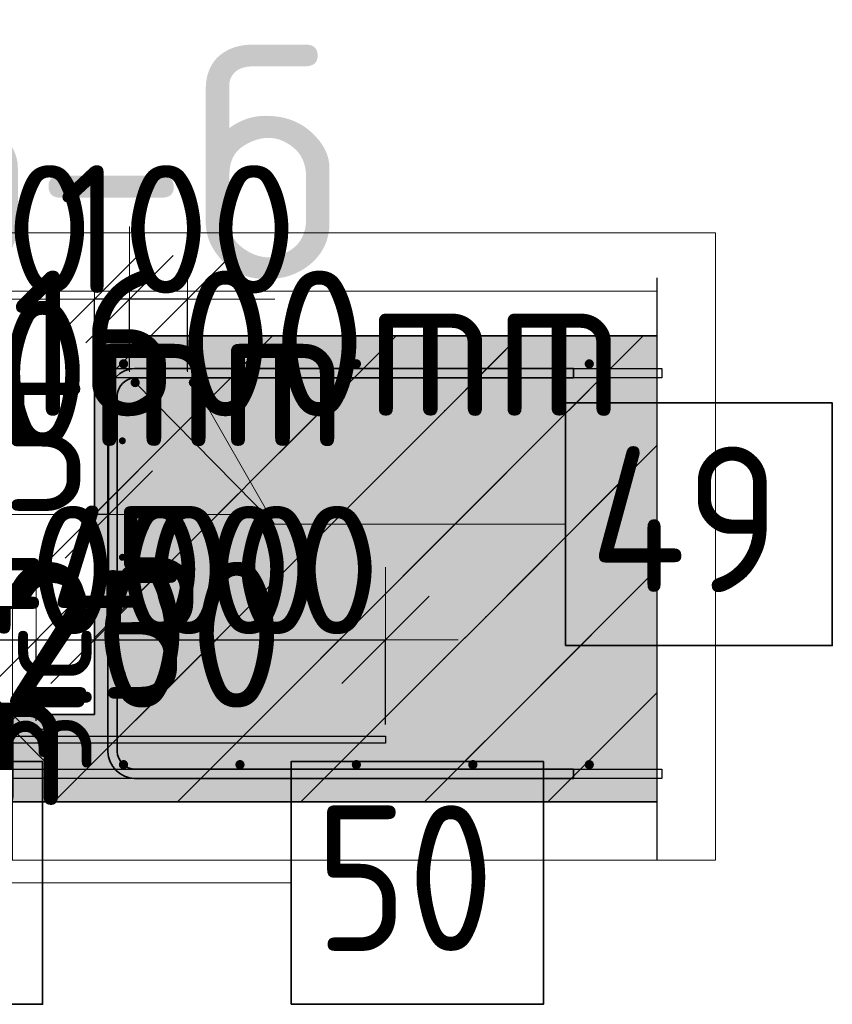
# Model space of a CAD drawing. Header units: millimetres. Extents: x 13527 to 139154, y -122592 to 61893.
# Tile 84 of 128: x 132243 to 133638, y 6372 to 8062. Entities that reach past the tile are written whole.
import ezdxf

# ---------------------------------------------------------------- set-up
doc = ezdxf.new("R2010")
doc.units = ezdxf.units.MM
doc.header["$PDMODE"] = 65
doc.linetypes.add('______11', pattern=[500, 400, -50, 0, -50])
doc.linetypes.add('______5', pattern=[1100, 800, -100, 100, -100])
for name, color, linetype, lineweight in [('Standard', 7, 'Continuous', 25), ('Арм.стержн. Арматура края', 96, 'Continuous', 35), ('Арматурный каркас 03', 220, 'Continuous', 35), ('Размерная линия_ общее', 7, 'Continuous', 13)]:
    doc.layers.add(name, color=color, linetype=linetype, lineweight=lineweight)
for name, color, linetype, lineweight, true_color in [('Арм.стержн.верхн.зоны У', 7, 'Continuous', 35, 0xecec00), ('Арм.стержн.верхн.зоны Х', 7, 'Continuous', 35, 0x0000c6), ('Арм.стержн.ниж.зоны У', 7, 'Continuous', 35, 0x00b300), ('Арм.стержн.ниж.зоны Х', 7, 'Continuous', 35, 0xc600c6)]:
    doc.layers.add(name, color=color, linetype=linetype, lineweight=lineweight, true_color=true_color)
doc.styles.add('ISOCPEUR', font='ISOCPEUR')
doc.dimstyles.new('DIMSTYLE_17', dxfattribs={"dimtxt": 220, "dimasz": 250, "dimexe": 0, "dimexo": 0.001, "dimgap": 110, "dimtad": 2, "dimdec": 0, "dimrnd": 1, "dimzin": 12, "dimdsep": 46, "dimtxsty": 'ISOCPEUR', "dimblk1": 'ALL_ML_STRICH', "dimblk2": 'ALL_ML_STRICH', "dimsah": 1, "dimcen": 0, "dimse1": 1, "dimse2": 1, "dimclrd": 7, "dimclre": 256, "dimclrt": 7, "dimadec": 0, "dimazin": 0, "dimtfac": 1, "dimtdec": 0, "dimtix": 1, "dimtmove": 2, "dimatfit": 3, "dimfxl": 0, "dimtvp": 1.2, "dimtzin": 0, "dimlwd": 0, "dimlwe": -3, "dimarcsym": 0})
doc.dimstyles.new('DIMSTYLE_19', dxfattribs={"dimtxt": 220, "dimasz": 250, "dimexe": 0, "dimexo": 0, "dimgap": 110, "dimtad": 2, "dimdec": 0, "dimrnd": 1, "dimzin": 12, "dimdsep": 46, "dimtxsty": 'ISOCPEUR', "dimblk1": 'ALL_ML_STRICH', "dimblk2": 'ALL_ML_STRICH', "dimsah": 1, "dimcen": 0, "dimclrd": 7, "dimclre": 256, "dimclrt": 7, "dimadec": 0, "dimazin": 0, "dimtfac": 1, "dimtdec": 0, "dimtix": 1, "dimtmove": 2, "dimatfit": 3, "dimfxl": 0, "dimtvp": 1.2, "dimtzin": 0, "dimlwd": 0, "dimlwe": -3, "dimarcsym": 0})
doc.dimstyles.new('DIMSTYLE_3', dxfattribs={"dimtxt": 220, "dimasz": 250, "dimexe": 0, "dimexo": 0, "dimgap": 110, "dimtad": 2, "dimdec": 0, "dimrnd": 5, "dimzin": 12, "dimdsep": 46, "dimtxsty": 'ISOCPEUR', "dimblk1": 'ALL_ML_STRICH', "dimblk2": 'ALL_ML_STRICH', "dimsah": 1, "dimcen": 0, "dimclrd": 7, "dimclre": 256, "dimclrt": 7, "dimadec": 0, "dimazin": 0, "dimtfac": 1, "dimtdec": 0, "dimtix": 1, "dimtmove": 2, "dimatfit": 3, "dimfxl": 0, "dimtvp": 1.2, "dimtzin": 0, "dimlwd": 0, "dimlwe": -3, "dimarcsym": 0})

# ---------------------------------------------------------------- blocks, each defined once
blk = doc.blocks.new('ALL_ML_STRICH')
at = {"color": 0, "linetype": 'ByBlock', "lineweight": -2}
for p, q in [((0, -0.5), (0, 0.5)), ((-0.3, -0.3), (0.3, 0.3)), ((-1, 0), (0.5, 0))]:
    blk.add_line(p, q, dxfattribs=at)
blk = doc.blocks.new('*D716')
at = {"layer": 'DEFPOINTS', "color": 7, "linetype": 'Continuous', "lineweight": 13, "transparency": 33554687}
for p in [(132371, 7212.1), (132396, 7213.9), (132396, 7212.7)]:
    blk.add_point(p, dxfattribs=at)
at = {"layer": 'Размерная линия_ общее', "color": 7, "linetype": 'Continuous', "lineweight": -2, "transparency": 33554687}
blk.add_line((132396, 7212.7), (132371, 7212.7), dxfattribs=at)
at = {"layer": 'Размерная линия_ общее', "color": 7, "linetype": 'Continuous', "lineweight": 13, "transparency": 33554687, "xscale": 250, "yscale": 250, "zscale": 250}
for p, rotation in [((132396, 7212.7), 360), ((132371, 7212.7), 180)]:
    blk.add_blockref('ALL_ML_STRICH', p, dxfattribs=dict(at, rotation=rotation))
at = {"layer": 'Размерная линия_ общее', "color": 7, "linetype": 'Continuous', "lineweight": 13, "transparency": 33554687, "insert": (132212.1, 7328.8), "char_height": 220, "width": 440, "attachment_point": 5, "style": 'ISOCPEUR'}
blk.add_mtext('\\A1;{25}', dxfattribs=at)
at = {"layer": 'Размерная линия_ общее', "color": 7, "linetype": 'Continuous', "lineweight": 13, "transparency": 33554687, "insert": (132159.9, 6896.5), "char_height": 180, "width": 9, "attachment_point": 1, "rotation": 180, "line_spacing_factor": 0.60241, "style": 'ISOCPEUR'}
blk.add_mtext('з.с.', dxfattribs=at)
blk = doc.blocks.new('*D717')
at = {"layer": 'DEFPOINTS', "color": 7, "linetype": 'Continuous', "lineweight": 13, "transparency": 33554687}
for p in [(132531, 7582.3), (132431, 7439.2), (132531, 7439.2)]:
    blk.add_point(p, dxfattribs=at)
at = {"layer": 'Размерная линия_ общее', "color": 253, "linetype": 'Continuous', "lineweight": -2, "true_color": 0xa0a0a0, "transparency": 33554687}
for p, q in [((132431, 7459.2), (132431, 7582.3)), ((132531, 7459.2), (132531, 7582.3))]:
    blk.add_line(p, q, dxfattribs=at)
at = {"layer": 'Размерная линия_ общее', "color": 7, "linetype": 'Continuous', "lineweight": -2, "transparency": 33554687}
blk.add_line((132531, 7582.3), (132431, 7582.3), dxfattribs=at)
at = {"layer": 'Размерная линия_ общее', "color": 7, "linetype": 'Continuous', "lineweight": 13, "transparency": 33554687, "xscale": 250, "yscale": 250, "zscale": 250}
for p, rotation in [((132531, 7582.3), 360), ((132431, 7582.3), 180)]:
    blk.add_blockref('ALL_ML_STRICH', p, dxfattribs=dict(at, rotation=rotation))
at = {"layer": 'Размерная линия_ общее', "color": 7, "linetype": 'Continuous', "lineweight": 13, "transparency": 33554687, "insert": (132514, 7702.3), "char_height": 220, "width": 660, "attachment_point": 5, "style": 'ISOCPEUR'}
blk.add_mtext('\\A1;{100}', dxfattribs=at)
blk = doc.blocks.new('*D718')
at = {"layer": 'DEFPOINTS', "color": 7, "linetype": 'Continuous', "lineweight": 13, "transparency": 33554687}
for p in [(132431, 7582.3), (132371, 7519.2), (132431, 7439.2)]:
    blk.add_point(p, dxfattribs=at)
at = {"layer": 'Размерная линия_ общее', "color": 253, "linetype": 'Continuous', "lineweight": -2, "true_color": 0xa0a0a0, "transparency": 33554687}
for p, q in [((132371, 7539.2), (132371, 7582.3)), ((132431, 7459.2), (132431, 7582.3))]:
    blk.add_line(p, q, dxfattribs=at)
at = {"layer": 'Размерная линия_ общее', "color": 7, "linetype": 'Continuous', "lineweight": -2, "transparency": 33554687}
blk.add_line((132431, 7582.3), (132371, 7582.3), dxfattribs=at)
at = {"layer": 'Размерная линия_ общее', "color": 7, "linetype": 'Continuous', "lineweight": 13, "transparency": 33554687, "xscale": 250, "yscale": 250, "zscale": 250}
for p, rotation in [((132431, 7582.3), 360), ((132371, 7582.3), 180)]:
    blk.add_blockref('ALL_ML_STRICH', p, dxfattribs=dict(at, rotation=rotation))
at = {"layer": 'Размерная линия_ общее', "color": 7, "linetype": 'Continuous', "lineweight": 13, "transparency": 33554687, "insert": (132214, 7702.3), "char_height": 220, "width": 440, "attachment_point": 5, "style": 'ISOCPEUR'}
blk.add_mtext('\\A1;{60}', dxfattribs=at)
blk = doc.blocks.new('*D721')
at = {"layer": 'DEFPOINTS', "color": 7, "linetype": 'Continuous', "lineweight": 13, "transparency": 33554687}
for p in [(132230.9, 6869.2), (132229.1, 6844.2), (132230.3, 6844.2)]:
    blk.add_point(p, dxfattribs=at)
at = {"layer": 'Размерная линия_ общее', "color": 7, "linetype": 'Continuous', "lineweight": -2, "transparency": 33554687}
blk.add_line((132230.3, 6844.2), (132230.3, 6869.2), dxfattribs=at)
at = {"layer": 'Размерная линия_ общее', "color": 7, "linetype": 'Continuous', "lineweight": 13, "transparency": 33554687, "xscale": 250, "yscale": 250, "zscale": 250}
for p, rotation in [((132230.3, 6844.2), 270), ((132230.3, 6869.2), 90)]:
    blk.add_blockref('ALL_ML_STRICH', p, dxfattribs=dict(at, rotation=rotation))
at = {"layer": 'Размерная линия_ общее', "color": 7, "linetype": 'Continuous', "lineweight": 13, "transparency": 33554687, "insert": (132186.5, 6765.4), "char_height": 180, "width": 9, "attachment_point": 1, "rotation": 90, "line_spacing_factor": 0.60241, "style": 'ISOCPEUR'}
blk.add_mtext('з.с.', dxfattribs=at)
at = {"layer": 'Размерная линия_ общее', "color": 7, "linetype": 'Continuous', "lineweight": 13, "transparency": 33554687, "insert": (132378.2, 7006.2), "char_height": 220, "width": 440, "attachment_point": 5, "style": 'ISOCPEUR'}
blk.add_mtext('\\A1;{25}', dxfattribs=at)
blk = doc.blocks.new('*D724')
at = {"layer": 'DEFPOINTS', "color": 7, "linetype": 'Continuous', "lineweight": 13, "transparency": 33554687}
for p in [(131871, 6997.3), (131871, 6838.2), (132271, 6838.2)]:
    blk.add_point(p, dxfattribs=at)
at = {"layer": 'Размерная линия_ общее', "color": 253, "linetype": 'Continuous', "lineweight": -2, "true_color": 0xa0a0a0, "transparency": 33554687}
for p, q in [((131871, 6858.2), (131871, 6997.3)), ((132271, 6858.2), (132271, 6997.3))]:
    blk.add_line(p, q, dxfattribs=at)
at = {"layer": 'Размерная линия_ общее', "color": 7, "linetype": 'Continuous', "lineweight": -2, "transparency": 33554687}
blk.add_line((131871, 6997.3), (132271, 6997.3), dxfattribs=at)
at = {"layer": 'Размерная линия_ общее', "color": 7, "linetype": 'Continuous', "lineweight": 13, "transparency": 33554687, "xscale": 250, "yscale": 250, "zscale": 250, "rotation": 180}
blk.add_blockref('ALL_ML_STRICH', (131871, 6997.3), dxfattribs=at)
at = {"layer": 'Размерная линия_ общее', "color": 7, "linetype": 'Continuous', "lineweight": 13, "transparency": 33554687, "xscale": 250, "yscale": 250, "zscale": 250}
blk.add_blockref('ALL_ML_STRICH', (132271, 6997.3), dxfattribs=at)
at = {"layer": 'Размерная линия_ общее', "color": 7, "linetype": 'Continuous', "lineweight": 13, "transparency": 33554687, "insert": (131418, 7227.3), "char_height": 220, "width": 11, "attachment_point": 1, "line_spacing_factor": 0.60241, "style": 'ISOCPEUR'}
blk.add_mtext('2х200=400', dxfattribs=at)
blk = doc.blocks.new('*D725')
at = {"layer": 'DEFPOINTS', "color": 7, "linetype": 'Continuous', "lineweight": 13, "transparency": 33554687}
for p in [(132271, 6997.3), (132371, 6869.2), (132271, 6838.2)]:
    blk.add_point(p, dxfattribs=at)
at = {"layer": 'Размерная линия_ общее', "color": 253, "linetype": 'Continuous', "lineweight": -2, "true_color": 0xa0a0a0, "transparency": 33554687}
for p, q in [((132271, 6858.2), (132271, 6997.3)), ((132371, 6889.2), (132371, 6997.3))]:
    blk.add_line(p, q, dxfattribs=at)
at = {"layer": 'Размерная линия_ общее', "color": 7, "linetype": 'Continuous', "lineweight": -2, "transparency": 33554687}
blk.add_line((132271, 6997.3), (132371, 6997.3), dxfattribs=at)
at = {"layer": 'Размерная линия_ общее', "color": 7, "linetype": 'Continuous', "lineweight": 13, "transparency": 33554687, "xscale": 250, "yscale": 250, "zscale": 250}
blk.add_blockref('ALL_ML_STRICH', (132371, 6997.3), dxfattribs=at)
at = {"layer": 'Размерная линия_ общее', "color": 7, "linetype": 'Continuous', "lineweight": 13, "transparency": 33554687, "xscale": 250, "yscale": 250, "zscale": 250, "rotation": 180}
blk.add_blockref('ALL_ML_STRICH', (132271, 6997.3), dxfattribs=at)
at = {"layer": 'Размерная линия_ общее', "color": 7, "linetype": 'Continuous', "lineweight": 13, "transparency": 33554687, "insert": (132354, 7117.3), "char_height": 220, "width": 660, "attachment_point": 5, "style": 'ISOCPEUR'}
blk.add_mtext('\\A1;{100}', dxfattribs=at)
blk = doc.blocks.new('*D726')
at = {"layer": 'DEFPOINTS', "color": 7, "linetype": 'Continuous', "lineweight": 13, "transparency": 33554687}
for p in [(132371, 6997.3), (132371, 6869.2), (132871, 6832.2)]:
    blk.add_point(p, dxfattribs=at)
at = {"layer": 'Размерная линия_ общее', "color": 253, "linetype": 'Continuous', "lineweight": -2, "true_color": 0xa0a0a0, "transparency": 33554687}
for p, q in [((132371, 6889.2), (132371, 6997.3)), ((132871, 6852.2), (132871, 6997.3))]:
    blk.add_line(p, q, dxfattribs=at)
at = {"layer": 'Размерная линия_ общее', "color": 7, "linetype": 'Continuous', "lineweight": -2, "transparency": 33554687}
blk.add_line((132371, 6997.3), (132871, 6997.3), dxfattribs=at)
at = {"layer": 'Размерная линия_ общее', "color": 7, "linetype": 'Continuous', "lineweight": 13, "transparency": 33554687, "xscale": 250, "yscale": 250, "zscale": 250, "rotation": 180}
blk.add_blockref('ALL_ML_STRICH', (132371, 6997.3), dxfattribs=at)
at = {"layer": 'Размерная линия_ общее', "color": 7, "linetype": 'Continuous', "lineweight": 13, "transparency": 33554687, "xscale": 250, "yscale": 250, "zscale": 250}
blk.add_blockref('ALL_ML_STRICH', (132871, 6997.3), dxfattribs=at)
at = {"layer": 'Размерная линия_ общее', "color": 7, "linetype": 'Continuous', "lineweight": 13, "transparency": 33554687, "insert": (132632, 7117.3), "char_height": 220, "width": 660, "attachment_point": 5, "style": 'ISOCPEUR'}
blk.add_mtext('\\A1;{500}', dxfattribs=at)

msp = doc.modelspace()

# ---------------------------------------------------------------- hatches: boundary and pattern name
at = {"layer": 'Standard', "linetype": 'Continuous', "lineweight": 13, "transparency": 33554687}
h = msp.add_hatch(dxfattribs=at)
h.set_pattern_fill('__________539', scale=100, style=0, pattern_type=2)
h.set_pattern_definition([(45, (0, 0), (-212.13203, 212.13203), [400, -50, 0, -50]), (45, (-106.07, 106.07), (-212.13203, 212.13203), [800, -100, 100, -100])])
h.paths.add_polyline_path([(133337.8, 6719.2), (133337.8, 7519.2), (132371, 7519.2), (132371, 6869.2), (131771, 6869.2), (131771, 7519.2), (130921.4, 7519.2), (130921.4, 6719.2)], flags=0)
msp.add_hatch(color=9, dxfattribs=at).paths.add_polyline_path([(133337.8, 6719.2), (133337.8, 7519.2), (132371, 7519.2), (132371, 6869.2), (131771, 6869.2), (131771, 7519.2), (130921.4, 7519.2), (130921.4, 6719.2)])
at = {"layer": 'Арм.стержн.верхн.зоны У', "linetype": 'Continuous', "lineweight": 50, "transparency": 33554687}
for points in [[(132429, 7471.2), (132428.4, 7474.2), (132426.7, 7476.8), (132424.1, 7478.6), (132421, 7479.2), (132418, 7478.6), (132415.4, 7476.8), (132413.6, 7474.2), (132413, 7471.2), (132413.6, 7468.1), (132415.4, 7465.5), (132418, 7463.8), (132421, 7463.2), (132424.1, 7463.8), (132426.7, 7465.5), (132428.4, 7468.1)], [(132629, 7471.2), (132628.4, 7474.2), (132626.7, 7476.8), (132624.1, 7478.6), (132621, 7479.2), (132618, 7478.6), (132615.4, 7476.8), (132613.6, 7474.2), (132613, 7471.2), (132613.6, 7468.1), (132615.4, 7465.5), (132618, 7463.8), (132621, 7463.2), (132624.1, 7463.8), (132626.7, 7465.5), (132628.4, 7468.1)], [(132829, 7471.2), (132828.4, 7474.2), (132826.7, 7476.8), (132824.1, 7478.6), (132821, 7479.2), (132818, 7478.6), (132815.4, 7476.8), (132813.6, 7474.2), (132813, 7471.2), (132813.6, 7468.1), (132815.4, 7465.5), (132818, 7463.8), (132821, 7463.2), (132824.1, 7463.8), (132826.7, 7465.5), (132828.4, 7468.1)], [(133029, 7471.2), (133028.4, 7474.2), (133026.7, 7476.8), (133024.1, 7478.6), (133021, 7479.2), (133018, 7478.6), (133015.4, 7476.8), (133013.6, 7474.2), (133013, 7471.2), (133013.6, 7468.1), (133015.4, 7465.5), (133018, 7463.8), (133021, 7463.2), (133024.1, 7463.8), (133026.7, 7465.5), (133028.4, 7468.1)], [(133229, 7471.2), (133228.4, 7474.2), (133226.7, 7476.8), (133224.1, 7478.6), (133221, 7479.2), (133218, 7478.6), (133215.4, 7476.8), (133213.6, 7474.2), (133213, 7471.2), (133213.6, 7468.1), (133215.4, 7465.5), (133218, 7463.8), (133221, 7463.2), (133224.1, 7463.8), (133226.7, 7465.5), (133228.4, 7468.1)]]:
    msp.add_hatch(color=7, dxfattribs=at).paths.add_polyline_path(points)
at = {"layer": 'Арм.стержн.ниж.зоны У', "linetype": 'Continuous', "lineweight": 50, "transparency": 33554687}
for points in [[(132429, 6783.2), (132428.4, 6786.2), (132426.7, 6788.8), (132424.1, 6790.6), (132421, 6791.2), (132418, 6790.6), (132415.4, 6788.8), (132413.6, 6786.2), (132413, 6783.2), (132413.6, 6780.1), (132415.4, 6777.5), (132418, 6775.8), (132421, 6775.2), (132424.1, 6775.8), (132426.7, 6777.5), (132428.4, 6780.1)], [(132629, 6783.2), (132628.4, 6786.2), (132626.7, 6788.8), (132624.1, 6790.6), (132621, 6791.2), (132618, 6790.6), (132615.4, 6788.8), (132613.6, 6786.2), (132613, 6783.2), (132613.6, 6780.1), (132615.4, 6777.5), (132618, 6775.8), (132621, 6775.2), (132624.1, 6775.8), (132626.7, 6777.5), (132628.4, 6780.1)], [(132829, 6783.2), (132828.4, 6786.2), (132826.7, 6788.8), (132824.1, 6790.6), (132821, 6791.2), (132818, 6790.6), (132815.4, 6788.8), (132813.6, 6786.2), (132813, 6783.2), (132813.6, 6780.1), (132815.4, 6777.5), (132818, 6775.8), (132821, 6775.2), (132824.1, 6775.8), (132826.7, 6777.5), (132828.4, 6780.1)], [(133029, 6783.2), (133028.4, 6786.2), (133026.7, 6788.8), (133024.1, 6790.6), (133021, 6791.2), (133018, 6790.6), (133015.4, 6788.8), (133013.6, 6786.2), (133013, 6783.2), (133013.6, 6780.1), (133015.4, 6777.5), (133018, 6775.8), (133021, 6775.2), (133024.1, 6775.8), (133026.7, 6777.5), (133028.4, 6780.1)], [(133229, 6783.2), (133228.4, 6786.2), (133226.7, 6788.8), (133224.1, 6790.6), (133221, 6791.2), (133218, 6790.6), (133215.4, 6788.8), (133213.6, 6786.2), (133213, 6783.2), (133213.6, 6780.1), (133215.4, 6777.5), (133218, 6775.8), (133221, 6775.2), (133224.1, 6775.8), (133226.7, 6777.5), (133228.4, 6780.1)]]:
    msp.add_hatch(color=7, dxfattribs=at).paths.add_polyline_path(points)
at = {"layer": 'Арматурный каркас 03', "linetype": 'Continuous', "lineweight": 50, "transparency": 33554687}
for color, points in [(7, [(132449, 7439.2), (132448.4, 7442.2), (132446.7, 7444.8), (132444.1, 7446.6), (132441, 7447.2), (132438, 7446.6), (132435.4, 7444.8), (132433.6, 7442.2), (132433, 7439.2), (132433.6, 7436.1), (132435.4, 7433.5), (132438, 7431.8), (132441, 7431.2), (132444.1, 7431.8), (132446.7, 7433.5), (132448.4, 7436.1)]), (7, [(132549, 7439.2), (132548.4, 7442.2), (132546.7, 7444.8), (132544.1, 7446.6), (132541, 7447.2), (132538, 7446.6), (132535.4, 7444.8), (132533.6, 7442.2), (132533, 7439.2), (132533.6, 7436.1), (132535.4, 7433.5), (132538, 7431.8), (132541, 7431.2), (132544.1, 7431.8), (132546.7, 7433.5), (132548.4, 7436.1)]), (34, [(132425, 7339.2), (132424.6, 7341.5), (132423.3, 7343.4), (132421.3, 7344.7), (132419, 7345.2), (132416.7, 7344.7), (132414.8, 7343.4), (132413.5, 7341.5), (132413, 7339.2), (132413.5, 7336.9), (132414.8, 7334.9), (132416.7, 7333.6), (132419, 7333.2), (132421.3, 7333.6), (132423.3, 7334.9), (132424.6, 7336.9)]), (34, [(132425, 7139.2), (132424.6, 7141.5), (132423.3, 7143.4), (132421.3, 7144.7), (132419, 7145.2), (132416.7, 7144.7), (132414.8, 7143.4), (132413.5, 7141.5), (132413, 7139.2), (132413.5, 7136.9), (132414.8, 7134.9), (132416.7, 7133.6), (132419, 7133.2), (132421.3, 7133.6), (132423.3, 7134.9), (132424.6, 7136.9)]), (34, [(132425, 6939.2), (132424.6, 6941.5), (132423.3, 6943.4), (132421.3, 6944.7), (132419, 6945.2), (132416.7, 6944.7), (132414.8, 6943.4), (132413.5, 6941.5), (132413, 6939.2), (132413.5, 6936.9), (132414.8, 6934.9), (132416.7, 6933.6), (132419, 6933.2), (132421.3, 6933.6), (132423.3, 6934.9), (132424.6, 6936.9)]), (34, [(132277, 6838.2), (132276.6, 6840.5), (132275.3, 6842.4), (132273.3, 6843.7), (132271, 6844.2), (132268.7, 6843.7), (132266.8, 6842.4), (132265.5, 6840.5), (132265, 6838.2), (132265.5, 6835.9), (132266.8, 6833.9), (132268.7, 6832.6), (132271, 6832.2), (132273.3, 6832.6), (132275.3, 6833.9), (132276.6, 6835.9)])]:
    msp.add_hatch(color=color, dxfattribs=at).paths.add_polyline_path(points)

# ---------------------------------------------------------------- linework, layer by layer
at = {"layer": 'Standard', "color": 7, "linetype": 'Continuous', "lineweight": 25, "transparency": 33554687}
msp.add_line((133337.8, 6619.2), (133337.8, 7619.2), dxfattribs=at)
msp.add_line((133337.8, 6619.2), (133337.8, 7619.2), dxfattribs=at)
at = {"layer": 'Standard', "color": 52, "linetype": 'Continuous', "lineweight": 13, "transparency": 33554687}
for p, q in [((130921.4, 7596.3), (133337.8, 7596.3)), ((130921.4, 7596.3), (133337.8, 7596.3)), ((130921.4, 7596.3), (133337.8, 7596.3)), ((130921.4, 7596.3), (133337.8, 7596.3)), ((133337.8, 6719.2), (133337.8, 7596.3)), ((133337.8, 7596.3), (133337.8, 6719.2)), ((133337.8, 6719.2), (133337.8, 7596.3)), ((133337.8, 7596.3), (133337.8, 6719.2)), ((130921.4, 6719.2), (133337.8, 6719.2)), ((130921.4, 6719.2), (133337.8, 6719.2)), ((130921.4, 6719.2), (133337.8, 6719.2)), ((130921.4, 6719.2), (133337.8, 6719.2))]:
    msp.add_line(p, q, dxfattribs=at)
at = {"layer": 'Standard', "color": 253, "linetype": '______11', "lineweight": 13, "true_color": 0xababab, "transparency": 33554687}
for p, q in [((132301.3, 6719.2), (133101.3, 7519.2)), ((132371, 7213.1), (132677.1, 7519.2)), ((132725.6, 6719.2), (133337.8, 7331.4)), ((133149.9, 6719.2), (133337.8, 6907.1))]:
    msp.add_line(p, q, dxfattribs=at)
at = {"layer": 'Standard', "color": 7, "linetype": 'Continuous', "lineweight": 35, "transparency": 33554687}
for p, q in [((132371, 7519.2), (132371, 6869.2)), ((133337.8, 7519.2), (132371, 7519.2)), ((132371, 7519.2), (132371, 6869.2)), ((133337.8, 7519.2), (132371, 7519.2)), ((132371, 6869.2), (131771, 6869.2)), ((132371, 6869.2), (131771, 6869.2)), ((130921.4, 6719.2), (133337.8, 6719.2)), ((130921.4, 6719.2), (133337.8, 6719.2))]:
    msp.add_line(p, q, dxfattribs=at)
at = {"layer": 'Standard', "color": 253, "linetype": '______5', "lineweight": 13, "true_color": 0xababab, "transparency": 33554687}
for p, q in [((132371, 7425.3), (132465, 7519.2)), ((132371, 7001), (132889.2, 7519.2)), ((132513.5, 6719.2), (133313.5, 7519.2)), ((132937.7, 6719.2), (133337.8, 7119.2))]:
    msp.add_line(p, q, dxfattribs=at)
at = {"layer": 'Standard', "color": 7, "linetype": 'Continuous', "lineweight": 13, "transparency": 33554687}
msp.add_line((132371, 7212.7), (132281, 7212.7), dxfattribs=at)
msp.add_lwpolyline([(130821.4, 6619.2), (133437.8, 6619.2), (133437.8, 7696.3), (130821.4, 7696.3), (130821.4, 6619.2)], dxfattribs=at)
at = {"layer": 'Арм.стержн. Арматура края', "color": 7, "linetype": 'Continuous', "lineweight": 35, "transparency": 33554687}
msp.add_lwpolyline([(133194, 7447.2), (132440.9, 7447.2), (132435, 7446.4), (132429.2, 7444.4), (132423.8, 7441.4), (132419.4, 7437.8), (132415.8, 7433.4), (132412.8, 7428.1), (132410.8, 7422.2), (132410, 7416.4), (132410, 6806), (132410.8, 6800.2), (132412.8, 6794.3), (132415.8, 6788.9), (132419.4, 6784.6), (132423.8, 6780.9), (132429.2, 6777.9), (132435, 6776), (132440.9, 6775.2), (133194, 6775.2), (133194, 6759.2), (132439.7, 6759.2), (132431.4, 6760.3), (132422.7, 6763.2), (132414.7, 6767.7), (132408.1, 6773.2), (132402.6, 6779.8), (132398.1, 6787.8), (132395.2, 6796.5), (132394, 6804.9), (132394, 7417.5), (132395.2, 7425.8), (132398.1, 7434.5), (132402.6, 7442.5), (132408.1, 7449.1), (132414.7, 7454.7), (132422.7, 7459.2), (132431.4, 7462), (132439.7, 7463.2), (133194, 7463.2), (133194, 7447.2)], dxfattribs=at)
msp.add_lwpolyline([(133194, 7447.2), (132440.9, 7447.2), (132435, 7446.4), (132429.2, 7444.4), (132423.8, 7441.4), (132419.4, 7437.8), (132415.8, 7433.4), (132412.8, 7428.1), (132410.8, 7422.2), (132410, 7416.4), (132410, 6806), (132410.8, 6800.2), (132412.8, 6794.3), (132415.8, 6788.9), (132419.4, 6784.6), (132423.8, 6780.9), (132429.2, 6777.9), (132435, 6776), (132440.9, 6775.2), (133194, 6775.2), (133194, 6759.2), (132439.7, 6759.2), (132431.4, 6760.3), (132422.7, 6763.2), (132414.7, 6767.7), (132408.1, 6773.2), (132402.6, 6779.8), (132398.1, 6787.8), (132395.2, 6796.5), (132394, 6804.9), (132394, 7417.5), (132395.2, 7425.8), (132398.1, 7434.5), (132402.6, 7442.5), (132408.1, 7449.1), (132414.7, 7454.7), (132422.7, 7459.2), (132431.4, 7462), (132439.7, 7463.2), (133194, 7463.2), (133194, 7447.2)], dxfattribs=at)
at = {"layer": 'Арм.стержн.верхн.зоны У', "color": 52, "linetype": 'Continuous', "lineweight": 25, "transparency": 33554687}
msp.add_line((132371, 7519.2), (132371, 7519.2), dxfattribs=at)
at = {"layer": 'Арм.стержн.верхн.зоны Х', "color": 52, "linetype": 'Continuous', "lineweight": 25, "transparency": 33554687}
msp.add_line((132371, 7519.2), (132371, 7519.2), dxfattribs=at)
at = {"layer": 'Арм.стержн.верхн.зоны Х', "color": 7, "linetype": 'Continuous', "lineweight": 25, "transparency": 33554687}
msp.add_lwpolyline([(133345.8, 7447.2), (132401, 7447.2), (132401, 7463.2), (133345.8, 7463.2), (133345.8, 7447.2)], dxfattribs=at)
msp.add_lwpolyline([(133345.8, 7447.2), (132401, 7447.2), (132401, 7463.2), (133345.8, 7463.2), (133345.8, 7447.2)], dxfattribs=at)
at = {"layer": 'Арм.стержн.ниж.зоны Х', "color": 7, "linetype": 'Continuous', "lineweight": 25, "transparency": 33554687}
msp.add_lwpolyline([(133345.8, 6759.2), (130913.4, 6759.2), (130913.4, 6775.2), (133345.8, 6775.2), (133345.8, 6759.2)], dxfattribs=at)
msp.add_lwpolyline([(133345.8, 6759.2), (130913.4, 6759.2), (130913.4, 6775.2), (133345.8, 6775.2), (133345.8, 6759.2)], dxfattribs=at)
at = {"layer": 'Арматурный каркас 03', "color": 7, "linetype": 'Continuous', "lineweight": 13, "transparency": 33554687}
for p, q in [((132680.1, 7195.9), (132441, 7439.2)), ((132680.1, 7195.9), (132541, 7439.2)), ((132680.1, 7195.9), (133180.1, 7195.9)), ((132213.7, 6580.1), (132708.7, 6580.1))]:
    msp.add_line(p, q, dxfattribs=at)
at = {"layer": 'Арматурный каркас 03', "color": 7, "linetype": 'Continuous', "lineweight": 35, "transparency": 33554687}
for points in [[(133180.1, 6987.6), (133638.5, 6987.6), (133638.5, 7404.3), (133180.1, 7404.3), (133180.1, 6987.6)], [(131848.7, 6371.7), (132282.1, 6371.7), (132282.1, 6788.4), (131848.7, 6788.4), (131848.7, 6371.7)], [(132708.7, 6371.7), (133142.1, 6371.7), (133142.1, 6788.4), (132708.7, 6788.4), (132708.7, 6371.7)]]:
    msp.add_lwpolyline(points, dxfattribs=at)
at = {"layer": 'Арматурный каркас 03', "color": 34, "linetype": 'Continuous', "lineweight": 25, "transparency": 33554687}
msp.add_lwpolyline([(131271, 6832.2), (132871, 6832.2), (132871, 6820.2), (131271, 6820.2), (131271, 6832.2)], dxfattribs=at)
msp.add_lwpolyline([(131271, 6832.2), (132871, 6832.2), (132871, 6820.2), (131271, 6820.2), (131271, 6832.2)], dxfattribs=at)

# ---------------------------------------------------------------- texts
at = {"layer": 'Standard', "color": 7, "linetype": 'Continuous', "lineweight": 13, "transparency": 33554687, "insert": (132000.6, 7616.8), "char_height": 400, "width": 1022.609, "attachment_point": 7, "style": 'ISOCPEUR'}
msp.add_mtext('\\A1;{\\fISOCPEUR|i0|b0;\\H400.000000;\\W1.000000;\\C7;б-б}\\P', dxfattribs=at)
at = {"layer": 'Арматурный каркас 03', "color": 7, "linetype": 'Continuous', "lineweight": 25, "transparency": 33554687, "char_height": 250, "attachment_point": 7, "style": 'ISOCPEUR'}
for s, insert, width in [('\\W0.94;ø12 L=1600mm ', (131283.3, 7381.3), 2391.341), ('\\W0.94;ø16 L=1940mm ', (130780.1, 7329.3), 2416.469), ('\\W0.88;49', (133221.8, 7079.3), 484.994), ('\\W0.95;ш.200 ', (131933.3, 6881.3), 1093.33), ('\\W0.94;ø12 L=1600mm ', (130333.7, 6713.4), 2391.341), ('\\W0.87;50', (132750.4, 6463.4), 459.01)]:
    msp.add_mtext(s, dxfattribs=dict(at, insert=insert, width=width))

# ---------------------------------------------------------------- dimensions: what is measured, and where the dimension line sits
at = {"layer": 'Размерная линия_ общее', "color": 7, "linetype": 'Continuous', "lineweight": 13, "transparency": 33554687}
for base, p1, p2, picture, middle in [((132371, 7582.3), (132431, 7459.2), (132371, 7539.2), '*D718', (132214, 7702.3)), ((132431, 7582.3), (132531, 7459.2), (132431, 7459.2), '*D717', (132514, 7702.3))]:
    dim = msp.add_linear_dim(base=base, p1=p1, p2=p2, angle=180, dimstyle='DIMSTYLE_19', override={"dimpost": '<>', "dimclrd": 7, "dimclre": 253, "dimclrt": 7, "dimlwd": 0, "dimlwe": 65533}, dxfattribs=at)
    dim.commit()
    dim.dimension.update_dxf_attribs({"geometry": picture, "text_midpoint": middle, "dimtype": 160})
for base, p1, p2, angle, picture, middle in [((132371, 7212.7), (132396, 7213.9), (132371, 7212.1), 180, '*D716', (132212.1, 7328.8)), ((132230.3, 6869.2), (132229.1, 6844.2), (132230.9, 6869.2), 90, '*D721', (132378.2, 7006.2))]:
    dim = msp.add_linear_dim(base=base, p1=p1, p2=p2, angle=angle, text='<>\\Xз.с.', dimstyle='DIMSTYLE_17', override={"dimpost": '<>', "dimclrd": 7, "dimclre": 253, "dimclrt": 7, "dimlwd": 0, "dimlwe": 65533}, dxfattribs=at)
    dim.commit()
    dim.dimension.update_dxf_attribs({"geometry": picture, "text_midpoint": middle, "dimtype": 160})
dim = msp.add_linear_dim(base=(132271, 6997.3), p1=(131871, 6858.2), p2=(132271, 6858.2), text='2х200=400', dimstyle='DIMSTYLE_3', override={"dimpost": '<>', "dimclrd": 7, "dimclre": 253, "dimclrt": 7, "dimlwd": 0, "dimlwe": 65533}, dxfattribs=at)
dim.commit()
dim.dimension.update_dxf_attribs({"geometry": '*D724', "text_midpoint": (132071, 7371.3), "dimtype": 160})
for base, p1, p2, picture, middle in [((132371, 6997.3), (132271, 6858.2), (132371, 6889.2), '*D725', (132354, 7117.3)), ((132871, 6997.3), (132371, 6889.2), (132871, 6852.2), '*D726', (132632, 7117.3))]:
    dim = msp.add_linear_dim(base=base, p1=p1, p2=p2, dimstyle='DIMSTYLE_3', override={"dimpost": '<>', "dimclrd": 7, "dimclre": 253, "dimclrt": 7, "dimlwd": 0, "dimlwe": 65533}, dxfattribs=at)
    dim.commit()
    dim.dimension.update_dxf_attribs({"geometry": picture, "text_midpoint": middle, "dimtype": 160})

doc.saveas('drawing.dxf')
